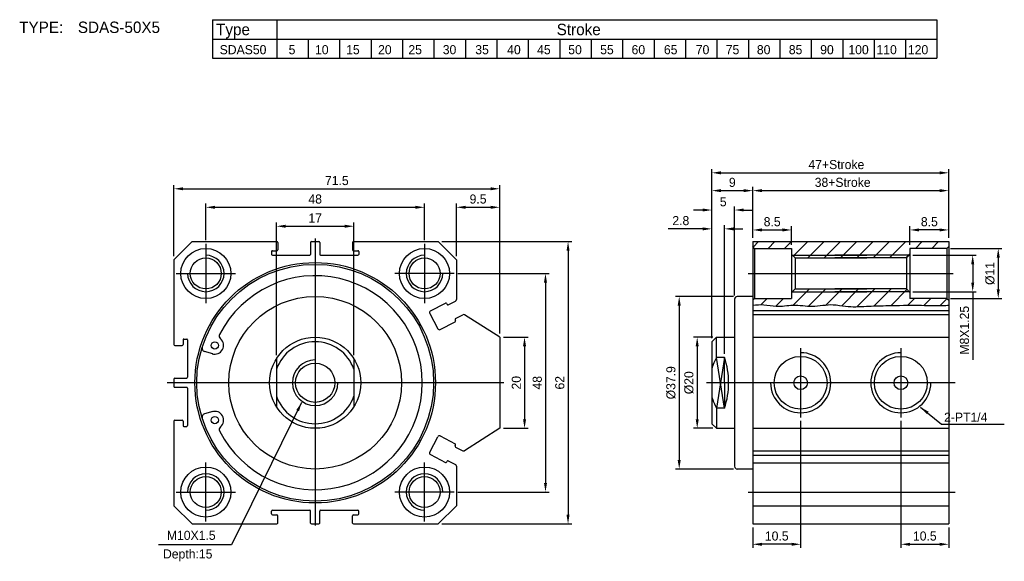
# Model space of a CAD drawing. Header units: millimetres. Extents: x -1657 to 8845, y -11980 to 3013.
# Tile 188 of 256: x -765 to -549, y 2325 to 2444. Entities that reach past the tile are written whole.
import ezdxf

# ---------------------------------------------------------------- set-up
doc = ezdxf.new("R2010")
doc.units = ezdxf.units.MM
doc.layers.add('折弯气缸', color=252, linetype='Continuous')
doc.styles.add('TEXT', font='romantic.ttf')
doc.dimstyles.new('DIM', dxfattribs={"dimtxt": 3, "dimasz": 3, "dimexe": 1.5, "dimexo": 0, "dimgap": 1, "dimtad": 1, "dimdsep": 46, "dimtxsty": 'TEXT', "dimcen": 0, "dimclrd": 256, "dimclre": 256, "dimclrt": 5, "dimadec": 0, "dimazin": 0, "dimtfac": 0.75, "dimtdec": 3, "dimtmove": 0, "dimatfit": 3, "dimfxl": 0, "dimtolj": 1, "dimarcsym": 0})

# ---------------------------------------------------------------- blocks, each defined once
blk = doc.blocks.new('*D417')
at = {"layer": 'Defpoints', "color": 0, "ltscale": 5}
for p in [(-673.35, 2395.61), (-673.35, 2333.61), (-644.85, 2333.61)]:
    blk.add_point(p, dxfattribs=at)
at = {"layer": '折弯气缸', "color": 0, "lineweight": -2, "ltscale": 5}
for p, q in [((-672.55, 2395.61), (-644.05, 2395.61)), ((-644.85, 2393.61), (-644.85, 2335.61)), ((-672.55, 2333.61), (-644.05, 2333.61))]:
    blk.add_line(p, q, dxfattribs=at)
at = {"layer": '折弯气缸', "color": 0, "ltscale": 5}
for points in [[(-645.18, 2393.61), (-644.52, 2393.61), (-644.85, 2395.61)], [(-645.18, 2335.61), (-644.52, 2335.61), (-644.85, 2333.61)]]:
    blk.add_solid(points, dxfattribs=at)
at = {"layer": '折弯气缸', "color": 0, "ltscale": 5, "insert": (-646.65, 2364.61), "char_height": 2, "attachment_point": 5, "rotation": 90}
blk.add_mtext('\\A1;62', dxfattribs=at)
blk = doc.blocks.new('*D418')
at = {"layer": 'Defpoints', "color": 0, "ltscale": 5}
for p in [(-669.85, 2388.61), (-669.85, 2340.61), (-649.8, 2340.61)]:
    blk.add_point(p, dxfattribs=at)
at = {"layer": '折弯气缸', "color": 0, "lineweight": -2, "ltscale": 5}
for p, q in [((-669.05, 2388.61), (-649, 2388.61)), ((-649.8, 2386.61), (-649.8, 2342.61)), ((-669.05, 2340.61), (-649, 2340.61))]:
    blk.add_line(p, q, dxfattribs=at)
at = {"layer": '折弯气缸', "color": 0, "ltscale": 5}
for points in [[(-650.13, 2386.61), (-649.47, 2386.61), (-649.8, 2388.61)], [(-650.13, 2342.61), (-649.47, 2342.61), (-649.8, 2340.61)]]:
    blk.add_solid(points, dxfattribs=at)
at = {"layer": '折弯气缸', "color": 0, "ltscale": 5, "insert": (-651.6, 2364.61), "char_height": 2, "attachment_point": 5, "rotation": 90}
blk.add_mtext('\\A1;48', dxfattribs=at)
blk = doc.blocks.new('*D419')
at = {"layer": 'Defpoints', "color": 0, "ltscale": 5}
for p in [(-659.85, 2374.61), (-659.85, 2354.61), (-654.4, 2354.61)]:
    blk.add_point(p, dxfattribs=at)
at = {"layer": '折弯气缸', "color": 0, "lineweight": -2, "ltscale": 5}
for p, q in [((-659.05, 2374.61), (-653.6, 2374.61)), ((-654.4, 2372.61), (-654.4, 2356.61)), ((-659.05, 2354.61), (-653.6, 2354.61))]:
    blk.add_line(p, q, dxfattribs=at)
at = {"layer": '折弯气缸', "color": 0, "ltscale": 5}
for points in [[(-654.73, 2372.61), (-654.06, 2372.61), (-654.4, 2374.61)], [(-654.73, 2356.61), (-654.06, 2356.61), (-654.4, 2354.61)]]:
    blk.add_solid(points, dxfattribs=at)
at = {"layer": '折弯气缸', "color": 0, "ltscale": 5, "insert": (-656.2, 2364.61), "char_height": 2, "attachment_point": 5, "rotation": 90}
blk.add_mtext('\\A1;20', dxfattribs=at)
blk = doc.blocks.new('*D420')
at = {"layer": 'Defpoints', "color": 0, "ltscale": 5}
for p in [(-659.85, 2407.2), (-731.35, 2391.61), (-659.85, 2374.61)]:
    blk.add_point(p, dxfattribs=at)
at = {"layer": '折弯气缸', "color": 0, "lineweight": -2, "ltscale": 5}
for p, q in [((-731.35, 2392.41), (-731.35, 2408)), ((-659.85, 2375.41), (-659.85, 2408)), ((-729.35, 2407.2), (-661.85, 2407.2))]:
    blk.add_line(p, q, dxfattribs=at)
at = {"layer": '折弯气缸', "color": 0, "ltscale": 5}
for points in [[(-729.35, 2407.53), (-729.35, 2406.87), (-731.35, 2407.2)], [(-661.85, 2407.53), (-661.85, 2406.87), (-659.85, 2407.2)]]:
    blk.add_solid(points, dxfattribs=at)
at = {"layer": '折弯气缸', "color": 0, "ltscale": 5, "insert": (-695.6, 2409), "char_height": 2, "attachment_point": 5}
blk.add_mtext('\\A1;71.5', dxfattribs=at)
blk = doc.blocks.new('*D421')
at = {"layer": 'Defpoints', "color": 0, "ltscale": 5}
for p in [(-676.35, 2403.14), (-724.35, 2395.11), (-676.35, 2395.11)]:
    blk.add_point(p, dxfattribs=at)
at = {"layer": '折弯气缸', "color": 0, "lineweight": -2, "ltscale": 5}
for p, q in [((-724.35, 2395.91), (-724.35, 2403.94)), ((-722.35, 2403.14), (-678.35, 2403.14)), ((-676.35, 2395.91), (-676.35, 2403.94))]:
    blk.add_line(p, q, dxfattribs=at)
at = {"layer": '折弯气缸', "color": 0, "ltscale": 5}
for points in [[(-722.35, 2403.47), (-722.35, 2402.8), (-724.35, 2403.14)], [(-678.35, 2403.47), (-678.35, 2402.8), (-676.35, 2403.14)]]:
    blk.add_solid(points, dxfattribs=at)
at = {"layer": '折弯气缸', "color": 0, "ltscale": 5, "insert": (-700.35, 2404.94), "char_height": 2, "attachment_point": 5}
blk.add_mtext('\\A1;48', dxfattribs=at)
blk = doc.blocks.new('*D422')
at = {"layer": 'Defpoints', "color": 0, "ltscale": 5}
for p in [(-659.85, 2403.14), (-669.35, 2391.61), (-659.85, 2374.61)]:
    blk.add_point(p, dxfattribs=at)
at = {"layer": '折弯气缸', "color": 0, "lineweight": -2, "ltscale": 5}
for p, q in [((-669.35, 2392.41), (-669.35, 2403.94)), ((-667.35, 2403.14), (-661.85, 2403.14)), ((-659.85, 2375.41), (-659.85, 2403.94))]:
    blk.add_line(p, q, dxfattribs=at)
at = {"layer": '折弯气缸', "color": 0, "ltscale": 5}
for points in [[(-667.35, 2403.47), (-667.35, 2402.8), (-669.35, 2403.14)], [(-661.85, 2403.47), (-661.85, 2402.8), (-659.85, 2403.14)]]:
    blk.add_solid(points, dxfattribs=at)
at = {"layer": '折弯气缸', "color": 0, "ltscale": 5, "insert": (-664.6, 2404.94), "char_height": 2, "attachment_point": 5}
blk.add_mtext('\\A1;9.5', dxfattribs=at)
blk = doc.blocks.new('*D423')
at = {"layer": 'Defpoints', "color": 0, "ltscale": 5}
for p in [(-691.85, 2398.98), (-708.85, 2369.88), (-691.85, 2369.88)]:
    blk.add_point(p, dxfattribs=at)
at = {"layer": '折弯气缸', "color": 0, "lineweight": -2, "ltscale": 5}
for p, q in [((-708.85, 2370.68), (-708.85, 2399.78)), ((-706.85, 2398.98), (-693.85, 2398.98)), ((-691.85, 2370.68), (-691.85, 2399.78))]:
    blk.add_line(p, q, dxfattribs=at)
at = {"layer": '折弯气缸', "color": 0, "ltscale": 5}
for points in [[(-706.85, 2399.31), (-706.85, 2398.64), (-708.85, 2398.98)], [(-693.85, 2399.31), (-693.85, 2398.64), (-691.85, 2398.98)]]:
    blk.add_solid(points, dxfattribs=at)
at = {"layer": '折弯气缸', "color": 0, "ltscale": 5, "insert": (-700.35, 2400.78), "char_height": 2, "attachment_point": 5}
blk.add_mtext('\\A1;17', dxfattribs=at)
blk = doc.blocks.new('*D424')
at = {"layer": 'Defpoints', "color": 0, "ltscale": 5}
for p in [(-593.8, 2357.01), (-604.3, 2333.61), (-604.3, 2329.14)]:
    blk.add_point(p, dxfattribs=at)
at = {"layer": '折弯气缸', "color": 0, "lineweight": -2, "ltscale": 5}
for p, q in [((-593.8, 2356.21), (-593.8, 2328.34)), ((-604.3, 2332.81), (-604.3, 2328.34)), ((-595.8, 2329.14), (-602.3, 2329.14))]:
    blk.add_line(p, q, dxfattribs=at)
at = {"layer": '折弯气缸', "color": 0, "ltscale": 5}
for points in [[(-602.3, 2329.47), (-602.3, 2328.8), (-604.3, 2329.14)], [(-595.8, 2329.47), (-595.8, 2328.8), (-593.8, 2329.14)]]:
    blk.add_solid(points, dxfattribs=at)
at = {"layer": '折弯气缸', "color": 0, "ltscale": 5, "insert": (-599.05, 2330.94), "char_height": 2, "attachment_point": 5}
blk.add_mtext('\\A1;10.5', dxfattribs=at)
blk = doc.blocks.new('*D425')
at = {"layer": 'Defpoints', "color": 0, "ltscale": 5}
for p in [(-571.8, 2357.01), (-561.3, 2333.61), (-561.3, 2329.14)]:
    blk.add_point(p, dxfattribs=at)
at = {"layer": '折弯气缸', "color": 0, "lineweight": -2, "ltscale": 5}
for p, q in [((-571.8, 2356.21), (-571.8, 2328.34)), ((-561.3, 2332.81), (-561.3, 2328.34)), ((-569.8, 2329.14), (-563.3, 2329.14))]:
    blk.add_line(p, q, dxfattribs=at)
at = {"layer": '折弯气缸', "color": 0, "ltscale": 5}
for points in [[(-569.8, 2329.47), (-569.8, 2328.8), (-571.8, 2329.14)], [(-563.3, 2329.47), (-563.3, 2328.8), (-561.3, 2329.14)]]:
    blk.add_solid(points, dxfattribs=at)
at = {"layer": '折弯气缸', "color": 0, "ltscale": 5, "insert": (-566.55, 2330.94), "char_height": 2, "attachment_point": 5}
blk.add_mtext('\\A1;10.5', dxfattribs=at)
blk = doc.blocks.new('*D426')
at = {"layer": 'Defpoints', "color": 0, "ltscale": 5}
for p in [(-561.3, 2410.71), (-561.3, 2395.61), (-613.3, 2373.61)]:
    blk.add_point(p, dxfattribs=at)
at = {"layer": '折弯气缸', "color": 0, "lineweight": -2, "ltscale": 5}
for p, q in [((-613.3, 2374.41), (-613.3, 2411.51)), ((-611.3, 2410.71), (-563.3, 2410.71)), ((-561.3, 2396.41), (-561.3, 2411.51))]:
    blk.add_line(p, q, dxfattribs=at)
at = {"layer": '折弯气缸', "color": 0, "ltscale": 5}
for points in [[(-611.3, 2411.04), (-611.3, 2410.37), (-613.3, 2410.71)], [(-563.3, 2411.04), (-563.3, 2410.37), (-561.3, 2410.71)]]:
    blk.add_solid(points, dxfattribs=at)
at = {"layer": '折弯气缸', "color": 0, "ltscale": 5, "insert": (-585.96, 2412.51), "char_height": 2, "attachment_point": 5}
blk.add_mtext('\\A1;47+Stroke', dxfattribs=at)
blk = doc.blocks.new('*D427')
at = {"layer": 'Defpoints', "color": 0, "ltscale": 5}
for p in [(-561.3, 2406.8), (-604.3, 2395.61), (-561.3, 2395.61)]:
    blk.add_point(p, dxfattribs=at)
at = {"layer": '折弯气缸', "color": 0, "lineweight": -2, "ltscale": 5}
for p, q in [((-604.3, 2396.41), (-604.3, 2407.6)), ((-561.3, 2396.41), (-561.3, 2407.6)), ((-602.3, 2406.8), (-563.3, 2406.8))]:
    blk.add_line(p, q, dxfattribs=at)
at = {"layer": '折弯气缸', "color": 0, "ltscale": 5}
for points in [[(-602.3, 2407.13), (-602.3, 2406.46), (-604.3, 2406.8)], [(-563.3, 2407.13), (-563.3, 2406.46), (-561.3, 2406.8)]]:
    blk.add_solid(points, dxfattribs=at)
at = {"layer": '折弯气缸', "color": 0, "ltscale": 5, "insert": (-584.58, 2408.6), "char_height": 2, "attachment_point": 5}
blk.add_mtext('\\A1;38+Stroke', dxfattribs=at)
blk = doc.blocks.new('*D428')
at = {"layer": 'Defpoints', "color": 0, "ltscale": 5}
for p in [(-607.7, 2383.56), (-620.45, 2345.66), (-607.7, 2345.66)]:
    blk.add_point(p, dxfattribs=at)
at = {"layer": '折弯气缸', "color": 0, "lineweight": -2, "ltscale": 5}
for p, q in [((-608.5, 2383.56), (-621.25, 2383.56)), ((-620.45, 2381.56), (-620.45, 2347.66)), ((-608.5, 2345.66), (-621.25, 2345.66))]:
    blk.add_line(p, q, dxfattribs=at)
at = {"layer": '折弯气缸', "color": 0, "ltscale": 5}
for points in [[(-620.79, 2381.56), (-620.12, 2381.56), (-620.45, 2383.56)], [(-620.79, 2347.66), (-620.12, 2347.66), (-620.45, 2345.66)]]:
    blk.add_solid(points, dxfattribs=at)
at = {"layer": '折弯气缸', "color": 0, "ltscale": 5, "insert": (-622.25, 2364.61), "char_height": 2, "attachment_point": 5, "rotation": 90}
blk.add_mtext('\\A1;%%c37.9', dxfattribs=at)
blk = doc.blocks.new('*D429')
at = {"layer": 'Defpoints', "color": 0, "ltscale": 5}
for p in [(-604.3, 2406.8), (-604.3, 2395.61), (-613.3, 2373.61)]:
    blk.add_point(p, dxfattribs=at)
at = {"layer": '折弯气缸', "color": 0, "lineweight": -2, "ltscale": 5}
for p, q in [((-613.3, 2374.41), (-613.3, 2407.6)), ((-604.3, 2396.41), (-604.3, 2407.6)), ((-611.3, 2406.8), (-606.3, 2406.8))]:
    blk.add_line(p, q, dxfattribs=at)
at = {"layer": '折弯气缸', "color": 0, "ltscale": 5}
for points in [[(-611.3, 2407.13), (-611.3, 2406.46), (-613.3, 2406.8)], [(-606.3, 2407.13), (-606.3, 2406.46), (-604.3, 2406.8)]]:
    blk.add_solid(points, dxfattribs=at)
at = {"layer": '折弯气缸', "color": 0, "ltscale": 5, "insert": (-608.8, 2408.6), "char_height": 2, "attachment_point": 5}
blk.add_mtext('\\A1;9', dxfattribs=at)
blk = doc.blocks.new('*D430')
at = {"layer": 'Defpoints', "color": 0, "ltscale": 5}
for p in [(-608.3, 2402.54), (-608.3, 2382.96), (-613.3, 2373.61)]:
    blk.add_point(p, dxfattribs=at)
at = {"layer": '折弯气缸', "color": 0, "lineweight": -2, "ltscale": 5}
for p, q in [((-613.3, 2374.41), (-613.3, 2403.34)), ((-608.3, 2383.76), (-608.3, 2403.34)), ((-615.3, 2402.54), (-617.3, 2402.54)), ((-606.3, 2402.54), (-604.3, 2402.54))]:
    blk.add_line(p, q, dxfattribs=at)
at = {"layer": '折弯气缸', "color": 0, "ltscale": 5}
for points in [[(-615.3, 2402.87), (-615.3, 2402.21), (-613.3, 2402.54)], [(-606.3, 2402.87), (-606.3, 2402.21), (-608.3, 2402.54)]]:
    blk.add_solid(points, dxfattribs=at)
at = {"layer": '折弯气缸', "color": 0, "ltscale": 5, "insert": (-610.8, 2404.34), "char_height": 2, "attachment_point": 5}
blk.add_mtext('\\A1;5', dxfattribs=at)
blk = doc.blocks.new('*D431')
at = {"layer": 'Defpoints', "color": 0, "ltscale": 5}
for p in [(-613.3, 2398.4), (-613.3, 2373.61), (-610.5, 2370.19)]:
    blk.add_point(p, dxfattribs=at)
at = {"layer": '折弯气缸', "color": 0, "lineweight": -2, "ltscale": 5}
for p, q in [((-613.3, 2374.41), (-613.3, 2399.2)), ((-610.5, 2370.99), (-610.5, 2399.2)), ((-615.3, 2398.4), (-622.9, 2398.4)), ((-608.5, 2398.4), (-606.5, 2398.4))]:
    blk.add_line(p, q, dxfattribs=at)
at = {"layer": '折弯气缸', "color": 0, "ltscale": 5}
for points in [[(-615.3, 2398.73), (-615.3, 2398.06), (-613.3, 2398.4)], [(-608.5, 2398.73), (-608.5, 2398.06), (-610.5, 2398.4)]]:
    blk.add_solid(points, dxfattribs=at)
at = {"layer": '折弯气缸', "color": 0, "ltscale": 5, "insert": (-620.1, 2400.2), "char_height": 2, "attachment_point": 5}
blk.add_mtext('\\A1;2.8', dxfattribs=at)
blk = doc.blocks.new('*D432')
at = {"layer": 'Defpoints', "color": 0, "ltscale": 5}
for p in [(-612.3, 2374.61), (-616.5, 2354.61), (-612.3, 2354.61)]:
    blk.add_point(p, dxfattribs=at)
at = {"layer": '折弯气缸', "color": 0, "lineweight": -2, "ltscale": 5}
for p, q in [((-613.1, 2374.61), (-617.3, 2374.61)), ((-616.5, 2372.61), (-616.5, 2356.61)), ((-613.1, 2354.61), (-617.3, 2354.61))]:
    blk.add_line(p, q, dxfattribs=at)
at = {"layer": '折弯气缸', "color": 0, "ltscale": 5}
for points in [[(-616.84, 2372.61), (-616.17, 2372.61), (-616.5, 2374.61)], [(-616.84, 2356.61), (-616.17, 2356.61), (-616.5, 2354.61)]]:
    blk.add_solid(points, dxfattribs=at)
at = {"layer": '折弯气缸', "color": 0, "ltscale": 5, "insert": (-618.3, 2364.61), "char_height": 2, "attachment_point": 5, "rotation": 90}
blk.add_mtext('\\A1;%%c20', dxfattribs=at)
blk = doc.blocks.new('*D433')
at = {"layer": 'Defpoints', "color": 0, "ltscale": 5}
for p in [(-595.8, 2398.16), (-604.3, 2395.61), (-595.8, 2394.11)]:
    blk.add_point(p, dxfattribs=at)
at = {"layer": '折弯气缸', "color": 0, "lineweight": -2, "ltscale": 5}
for p, q in [((-604.3, 2396.41), (-604.3, 2398.96)), ((-595.8, 2394.91), (-595.8, 2398.96)), ((-602.3, 2398.16), (-597.8, 2398.16))]:
    blk.add_line(p, q, dxfattribs=at)
at = {"layer": '折弯气缸', "color": 0, "ltscale": 5}
for points in [[(-602.3, 2398.5), (-602.3, 2397.83), (-604.3, 2398.16)], [(-597.8, 2398.5), (-597.8, 2397.83), (-595.8, 2398.16)]]:
    blk.add_solid(points, dxfattribs=at)
at = {"layer": '折弯气缸', "color": 0, "ltscale": 5, "insert": (-600.05, 2399.96), "char_height": 2, "attachment_point": 5}
blk.add_mtext('\\A1;8.5', dxfattribs=at)
blk = doc.blocks.new('*D434')
at = {"layer": 'Defpoints', "color": 0, "ltscale": 5}
for p in [(-570, 2392.61), (-570, 2384.61), (-556.04, 2384.61)]:
    blk.add_point(p, dxfattribs=at)
at = {"layer": '折弯气缸', "color": 0, "lineweight": -2, "ltscale": 5}
for p, q in [((-569.2, 2392.61), (-555.24, 2392.61)), ((-556.04, 2390.61), (-556.04, 2386.61)), ((-569.2, 2384.61), (-555.24, 2384.61)), ((-556.04, 2384.61), (-556.04, 2369.67))]:
    blk.add_line(p, q, dxfattribs=at)
at = {"layer": '折弯气缸', "color": 0, "ltscale": 5}
for points in [[(-556.37, 2390.61), (-555.7, 2390.61), (-556.04, 2392.61)], [(-556.37, 2386.61), (-555.7, 2386.61), (-556.04, 2384.61)]]:
    blk.add_solid(points, dxfattribs=at)
at = {"layer": '折弯气缸', "color": 0, "ltscale": 5, "insert": (-557.84, 2376.14), "char_height": 2, "attachment_point": 5, "rotation": 90}
blk.add_mtext('\\A1;M8X1.25', dxfattribs=at)
blk = doc.blocks.new('*D435')
at = {"layer": 'Defpoints', "color": 0, "ltscale": 5}
for p in [(-561.7, 2394.11), (-561.7, 2383.11), (-550.43, 2383.11)]:
    blk.add_point(p, dxfattribs=at)
at = {"layer": '折弯气缸', "color": 0, "lineweight": -2, "ltscale": 5}
for p, q in [((-560.9, 2394.11), (-549.63, 2394.11)), ((-550.43, 2392.11), (-550.43, 2385.11)), ((-560.9, 2383.11), (-549.63, 2383.11))]:
    blk.add_line(p, q, dxfattribs=at)
at = {"layer": '折弯气缸', "color": 0, "ltscale": 5}
for points in [[(-550.76, 2392.11), (-550.1, 2392.11), (-550.43, 2394.11)], [(-550.76, 2385.11), (-550.1, 2385.11), (-550.43, 2383.11)]]:
    blk.add_solid(points, dxfattribs=at)
at = {"layer": '折弯气缸', "color": 0, "ltscale": 5, "insert": (-552.23, 2388.61), "char_height": 2, "attachment_point": 5, "rotation": 90}
blk.add_mtext('\\A1;%%c11', dxfattribs=at)
blk = doc.blocks.new('*D436')
at = {"layer": 'Defpoints', "color": 0, "ltscale": 5}
for p in [(-569.8, 2398.16), (-561.3, 2395.61), (-569.8, 2394.11)]:
    blk.add_point(p, dxfattribs=at)
at = {"layer": '折弯气缸', "color": 0, "lineweight": -2, "ltscale": 5}
for p, q in [((-569.8, 2394.91), (-569.8, 2398.96)), ((-561.3, 2396.41), (-561.3, 2398.96)), ((-563.3, 2398.16), (-567.8, 2398.16))]:
    blk.add_line(p, q, dxfattribs=at)
at = {"layer": '折弯气缸', "color": 0, "ltscale": 5}
for points in [[(-567.8, 2398.5), (-567.8, 2397.83), (-569.8, 2398.16)], [(-563.3, 2398.5), (-563.3, 2397.83), (-561.3, 2398.16)]]:
    blk.add_solid(points, dxfattribs=at)
at = {"layer": '折弯气缸', "color": 0, "ltscale": 5, "insert": (-565.55, 2399.96), "char_height": 2, "attachment_point": 5}
blk.add_mtext('\\A1;8.5', dxfattribs=at)

msp = doc.modelspace()

# ---------------------------------------------------------------- hatches: boundary and pattern name
at = {"layer": '折弯气缸'}
h = msp.add_hatch(dxfattribs=at)
h.set_pattern_fill('ANSI31', color=256, scale=0.8, style=0)
h.set_pattern_definition([(45, (-736.2663, 2183.3359), (-1.796051, 1.796051), [])])
h.paths.add_polyline_path([(-579.3024, 2392.6076), (-570.0024, 2392.6076), (-569.8024, 2392.8076), (-569.8024, 2394.1076), (-561.7024, 2394.1076), (-561.3024, 2394.5076), (-561.3024, 2395.6076), (-604.3024, 2395.6076), (-604.3024, 2394.5076), (-603.9024, 2394.1076), (-595.8024, 2394.1076), (-595.8024, 2392.8076), (-595.6024, 2392.6076)])
h.paths.add_polyline_path([(-586.3024, 2392.6076), (-595.6024, 2392.6076), (-595.0024, 2392.0076), (-579.3024, 2392.0076), (-570.6024, 2392.0076), (-570.0024, 2392.6076)])
edge = h.paths.add_edge_path()
edge.add_spline(control_points=[(-604.3024, 2381.6306), (-603.4884, 2381.7303), (-601.7743, 2381.8977), (-598.8514, 2381.1284), (-595.2895, 2381.9694), (-591.1109, 2381.0552), (-587.2602, 2382.0536), (-583.3443, 2381.1667), (-579.5412, 2381.4312), (-575.0823, 2381.5337), (-570.2202, 2381.6748), (-563.2474, 2381.554), (-561.6899, 2381.6074), (-561.3024, 2381.6261)], knot_values=[0.8369177, 0.8369177, 0.8369177, 0.8369177, 5.72014729, 11.12818458, 18.58613496, 27.08000592, 36.27614598, 41.68418327, 50.85428916, 58.98627051, 68.50869738, 73.60020744, 75.44656214, 75.44656214, 75.44656214, 75.44656214], degree=3, periodic=0)
edge.add_line((-561.3024, 2381.6261), (-561.3024, 2382.7076))
edge.add_line((-561.3024, 2382.7076), (-561.7024, 2383.1076))
edge.add_line((-561.7024, 2383.1076), (-569.8024, 2383.1076))
edge.add_line((-569.8024, 2383.1076), (-569.8024, 2384.4076))
edge.add_line((-569.8024, 2384.4076), (-570.0024, 2384.6076))
edge.add_line((-570.0024, 2384.6076), (-586.3024, 2384.6076))
edge.add_line((-586.3024, 2384.6076), (-595.6024, 2384.6076))
edge.add_line((-595.6024, 2384.6076), (-595.8024, 2384.4076))
edge.add_line((-595.8024, 2384.4076), (-595.8024, 2383.1076))
edge.add_line((-595.8024, 2383.1076), (-603.9024, 2383.1076))
edge.add_line((-603.9024, 2383.1076), (-604.3024, 2382.7076))
edge.add_line((-604.3024, 2382.7076), (-604.3024, 2381.6306))
h.paths.add_polyline_path([(-586.3024, 2385.2076), (-595.0024, 2385.2076), (-595.6024, 2384.6076), (-579.3024, 2384.6076), (-570.0024, 2384.6076), (-570.6024, 2385.2076)])

# ---------------------------------------------------------------- linework, layer by layer
for p, q in [((-722.8487, 2444.3356), (-563.8754, 2444.3356)), ((-722.8487, 2444.3356), (-722.8487, 2435.8508)), ((-708.7776, 2444.3356), (-708.7776, 2435.8508)), ((-563.8754, 2444.3356), (-563.8754, 2435.8508)), ((-722.8487, 2440.0932), (-563.8754, 2440.0932)), ((-701.8754, 2440.0932), (-701.8754, 2435.8508)), ((-694.9754, 2440.0932), (-694.9754, 2435.8508)), ((-688.0754, 2440.0932), (-688.0754, 2435.8508)), ((-681.1754, 2440.0932), (-681.1754, 2435.8508)), ((-674.2754, 2440.0932), (-674.2754, 2435.8508)), ((-667.3754, 2440.0932), (-667.3754, 2435.8508)), ((-660.4754, 2440.0932), (-660.4754, 2435.8508)), ((-653.5754, 2440.0932), (-653.5754, 2435.8508)), ((-646.6754, 2440.0932), (-646.6754, 2435.8508)), ((-639.7754, 2440.0932), (-639.7754, 2435.8508)), ((-632.8754, 2440.0932), (-632.8754, 2435.8508)), ((-625.9754, 2440.0932), (-625.9754, 2435.8508)), ((-619.0754, 2440.0932), (-619.0754, 2435.8508)), ((-612.1754, 2440.0932), (-612.1754, 2435.8508)), ((-605.2754, 2440.0932), (-605.2754, 2435.8508)), ((-598.3754, 2440.0932), (-598.3754, 2435.8508)), ((-591.4754, 2440.0932), (-591.4754, 2435.8508)), ((-584.5754, 2440.0932), (-584.5754, 2435.8508)), ((-577.6754, 2440.0932), (-577.6754, 2435.8508)), ((-570.7754, 2440.0932), (-570.7754, 2435.8508)), ((-722.8487, 2435.8508), (-563.8754, 2435.8508)), ((-731.351, 2391.6076), (-727.351, 2395.6076)), ((-727.351, 2395.6076), (-708.751, 2395.6076)), ((-708.551, 2395.4076), (-708.551, 2393.8076)), ((-701.351, 2395.4076), (-701.351, 2392.8076)), ((-701.151, 2395.6076), (-699.551, 2395.6076)), ((-699.351, 2395.4076), (-699.351, 2392.8076)), ((-692.151, 2395.4076), (-692.151, 2393.8076)), ((-691.951, 2395.6076), (-673.351, 2395.6076)), ((-669.351, 2391.6076), (-673.351, 2395.6076)), ((-604.3024, 2395.6076), (-561.3024, 2395.6076)), ((-604.3024, 2395.6076), (-604.3024, 2333.6076)), ((-603.9024, 2394.1076), (-604.3024, 2394.5076)), ((-561.7024, 2394.1076), (-561.3024, 2394.5076)), ((-561.3024, 2395.6076), (-561.3024, 2333.6076)), ((-709.951, 2393.4076), (-709.951, 2392.8076)), ((-709.751, 2393.6076), (-708.751, 2393.6076)), ((-709.751, 2392.6076), (-701.551, 2392.6076)), ((-699.151, 2392.6076), (-690.951, 2392.6076)), ((-691.951, 2393.6076), (-690.951, 2393.6076)), ((-690.751, 2393.4076), (-690.751, 2392.8076)), ((-603.9024, 2394.1076), (-603.9024, 2383.1076)), ((-603.9024, 2394.1076), (-595.8024, 2394.1076)), ((-595.8024, 2394.1076), (-595.8024, 2383.1076)), ((-595.8024, 2392.8076), (-595.0024, 2392.0076)), ((-595.6024, 2392.6076), (-579.3024, 2392.6076)), ((-570.0024, 2392.6076), (-586.3024, 2392.6076)), ((-569.8024, 2392.8076), (-570.6024, 2392.0076)), ((-569.8024, 2394.1076), (-569.8024, 2383.1076)), ((-561.7024, 2394.1076), (-569.8024, 2394.1076)), ((-561.7024, 2394.1076), (-561.7024, 2383.1076)), ((-731.351, 2391.6076), (-731.351, 2373.0076)), ((-669.351, 2391.6076), (-669.351, 2382.9044)), ((-595.0024, 2392.0076), (-579.3024, 2392.0076)), ((-595.0024, 2392.0076), (-595.0024, 2385.2076)), ((-570.6024, 2392.0076), (-586.3024, 2392.0076)), ((-570.6024, 2392.0076), (-570.6024, 2385.2076)), ((-605.3024, 2388.6076), (-576.6641, 2388.6076)), ((-590.8361, 2388.6076), (-560.3024, 2388.6076)), ((-595.8024, 2384.4076), (-595.0024, 2385.2076)), ((-595.6024, 2384.6076), (-579.3024, 2384.6076)), ((-595.0024, 2385.2076), (-579.3024, 2385.2076)), ((-570.6024, 2385.2076), (-586.3024, 2385.2076)), ((-570.0024, 2384.6076), (-586.3024, 2384.6076)), ((-569.8024, 2384.4076), (-570.6024, 2385.2076)), ((-675.0388, 2380.3773), (-671.7568, 2382.0857)), ((-671.4871, 2382.0007), (-671.3947, 2381.8233)), ((-671.125, 2381.7382), (-669.5663, 2382.5496)), ((-608.3024, 2382.9576), (-608.3024, 2354.6076)), ((-604.3024, 2383.5576), (-607.7024, 2383.5576)), ((-603.9024, 2383.1076), (-604.3024, 2382.7076)), ((-603.9024, 2383.1076), (-595.8024, 2383.1076)), ((-561.7024, 2383.1076), (-569.8024, 2383.1076)), ((-561.7024, 2383.1076), (-561.3024, 2382.7076)), ((-675.2089, 2379.8378), (-673.4542, 2376.4671)), ((-669.555, 2378.7224), (-667.974, 2379.5454)), ((-659.851, 2374.6076), (-667.5744, 2379.528)), ((-604.3024, 2380.4842), (-561.3024, 2380.4842)), ((-604.3024, 2379.5906), (-561.3024, 2379.5906)), ((-672.9147, 2376.297), (-669.6328, 2378.0055)), ((-669.6401, 2378.4526), (-669.5477, 2378.2752)), ((-731.151, 2372.8076), (-729.551, 2372.8076)), ((-729.351, 2374.0076), (-729.351, 2373.0076)), ((-729.151, 2374.2076), (-728.551, 2374.2076)), ((-728.351, 2374.0076), (-728.351, 2365.8076)), ((-659.851, 2374.6076), (-659.851, 2354.6076)), ((-613.3024, 2373.6076), (-612.3024, 2374.6076)), ((-613.3024, 2373.6076), (-613.3024, 2355.6076)), ((-612.3024, 2370.1894), (-612.3024, 2374.6076)), ((-612.3024, 2374.6076), (-608.3024, 2374.6076)), ((-604.3024, 2374.6076), (-561.3024, 2374.6076)), ((-722.8189, 2370.9402), (-724.6434, 2371.4544)), ((-593.8024, 2372.2076), (-593.8024, 2357.0076)), ((-571.8024, 2372.2076), (-571.8024, 2357.0076)), ((-708.8481, 2369.88), (-708.8481, 2359.3352)), ((-691.8538, 2369.88), (-691.8538, 2359.3352)), ((-611.4024, 2364.6076), (-612.3024, 2370.1894)), ((-610.5024, 2370.1894), (-612.3024, 2370.1894)), ((-610.5024, 2370.1894), (-611.4024, 2364.6076)), ((-610.5024, 2364.6076), (-610.5024, 2370.1894)), ((-731.351, 2365.4076), (-731.351, 2363.8076)), ((-731.151, 2365.6076), (-728.551, 2365.6076)), ((-611.4024, 2364.6076), (-612.3024, 2359.0258)), ((-610.5024, 2359.0258), (-611.4024, 2364.6076)), ((-610.5024, 2364.6076), (-610.5024, 2359.0258)), ((-731.151, 2363.6076), (-728.551, 2363.6076)), ((-728.351, 2363.4076), (-728.351, 2355.2076)), ((-722.8189, 2358.275), (-724.6434, 2357.7608)), ((-612.3024, 2359.0258), (-612.3024, 2354.6076)), ((-610.5024, 2359.0258), (-612.3024, 2359.0258)), ((-731.351, 2356.2076), (-731.351, 2337.6076)), ((-731.151, 2356.4076), (-729.551, 2356.4076)), ((-729.351, 2356.2076), (-729.351, 2355.2076)), ((-613.3024, 2355.6076), (-612.3024, 2354.6076)), ((-729.151, 2355.0076), (-728.551, 2355.0076)), ((-659.851, 2354.6076), (-667.5744, 2349.6872)), ((-612.3024, 2354.6076), (-608.3024, 2354.6076)), ((-608.3024, 2354.6076), (-608.3024, 2346.2576)), ((-604.3024, 2354.6076), (-561.3024, 2354.6076)), ((-675.2089, 2349.3774), (-673.4542, 2352.7481)), ((-672.9147, 2352.9182), (-669.6328, 2351.2097)), ((-669.6401, 2350.7626), (-669.5477, 2350.94)), ((-669.555, 2350.4928), (-667.974, 2349.6698)), ((-604.3024, 2349.6246), (-561.3024, 2349.6246)), ((-675.0388, 2348.8379), (-671.7568, 2347.1295)), ((-671.4871, 2347.2145), (-671.3947, 2347.3919)), ((-671.125, 2347.477), (-669.5663, 2346.6655)), ((-604.3024, 2348.731), (-561.3024, 2348.731)), ((-604.3024, 2347.0378), (-561.3024, 2347.0378)), ((-669.351, 2346.3107), (-669.351, 2337.6076)), ((-604.3024, 2345.6576), (-607.7024, 2345.6576)), ((-605.3024, 2340.6076), (-559.8891, 2340.6076)), ((-731.351, 2337.6076), (-727.351, 2333.6076)), ((-709.951, 2335.8076), (-709.951, 2336.4076)), ((-709.751, 2336.6076), (-701.551, 2336.6076)), ((-701.351, 2333.8076), (-701.351, 2336.4076)), ((-699.351, 2333.8076), (-699.351, 2336.4076)), ((-699.151, 2336.6076), (-690.951, 2336.6076)), ((-690.751, 2335.8076), (-690.751, 2336.4076)), ((-673.351, 2333.6076), (-669.351, 2337.6076)), ((-604.3024, 2337.6076), (-561.3024, 2337.6076)), ((-709.751, 2335.6076), (-708.751, 2335.6076)), ((-708.551, 2333.8076), (-708.551, 2335.4076)), ((-692.151, 2333.8076), (-692.151, 2335.4076)), ((-691.951, 2335.6076), (-690.951, 2335.6076)), ((-727.351, 2333.6076), (-708.751, 2333.6076)), ((-701.151, 2333.6076), (-699.551, 2333.6076)), ((-691.951, 2333.6076), (-673.351, 2333.6076)), ((-604.3024, 2333.6076), (-561.3024, 2333.6076))]:
    msp.add_line(p, q, dxfattribs=at)
at = {"layer": '折弯气缸', "ltscale": 0.5}
for p, q in [((-724.351, 2395.1076), (-724.351, 2382.1076)), ((-700.351, 2396.2622), (-700.351, 2333.2732)), ((-676.351, 2395.1076), (-676.351, 2382.1076)), ((-730.851, 2388.6076), (-717.851, 2388.6076)), ((-669.851, 2388.6076), (-682.851, 2388.6076)), ((-658.966, 2364.6076), (-732.8478, 2364.6076)), ((-559.8891, 2364.6076), (-614.4742, 2364.6076)), ((-724.351, 2334.1076), (-724.351, 2347.1076)), ((-676.351, 2334.1076), (-676.351, 2347.1076)), ((-730.851, 2340.6076), (-717.851, 2340.6076)), ((-669.851, 2340.6076), (-682.851, 2340.6076))]:
    msp.add_line(p, q, dxfattribs=at)
at = {"layer": '折弯气缸'}
for centre, radius in [((-724.351, 2388.6076), 5.5), ((-676.351, 2388.6076), 5.5), ((-724.351, 2388.6076), 3.4), ((-700.351, 2364.6076), 26.4), ((-700.351, 2364.6076), 26), ((-676.351, 2388.6076), 3.4), ((-700.351, 2364.6076), 18.95), ((-722.3742, 2372.8068), 0.7891), ((-700.351, 2364.6076), 10), ((-700.351, 2364.6076), 4.3), ((-593.8024, 2364.6076), 5.8), ((-571.8024, 2364.6076), 5.8), ((-593.8024, 2364.6076), 1.5), ((-571.8024, 2364.6076), 1.5), ((-722.3742, 2356.4084), 0.7891), ((-724.351, 2340.6076), 5.5), ((-676.351, 2340.6076), 5.5), ((-724.351, 2340.6076), 3.4), ((-676.351, 2340.6076), 3.4)]:
    msp.add_circle(centre, radius, dxfattribs=at)
for centre, radius, start, end in [((-708.751, 2395.4076), 0.2, 0, 90), ((-701.151, 2395.4076), 0.2, 90, 180), ((-699.551, 2395.4076), 0.2, 0, 90), ((-691.951, 2395.4076), 0.2, 90, 180), ((-724.351, 2388.6076), 4, 180, 90), ((-709.751, 2393.4076), 0.2, 90, 180), ((-709.751, 2392.8076), 0.2, 180, 270), ((-708.751, 2393.8076), 0.2, 270, 0), ((-701.551, 2392.8076), 0.2, 270, 0), ((-699.151, 2392.8076), 0.2, 180, 270), ((-691.951, 2393.8076), 0.2, 180, 270), ((-690.951, 2393.4076), 0.2, 0, 90), ((-690.951, 2392.8076), 0.2, 270, 0), ((-676.351, 2388.6076), 4, 90, 0), ((-700.351, 2364.6076), 23.5, 206.770411, 153.229589), ((-671.6645, 2381.9083), 0.2, 27.5, 117.5), ((-671.2173, 2381.9156), 0.2, 207.5, 297.5), ((-669.751, 2382.9044), 0.4, 297.5, 0), ((-607.7024, 2382.9576), 0.6, 90, 180), ((-674.8541, 2380.0225), 0.4, 117.5, 207.5), ((-667.7893, 2379.1906), 0.4, 57.5, 117.5), ((-669.4627, 2378.545), 0.2, 117.5, 207.5), ((-669.7251, 2378.1829), 0.2, 297.5, 27.5), ((-720.6626, 2374.8546), 0.75, 153.229589, 230.109521), ((-673.0994, 2376.6518), 0.4, 207.5, 297.5), ((-731.151, 2373.0076), 0.2, 180, 270), ((-729.551, 2373.0076), 0.2, 270, 0), ((-729.151, 2374.0076), 0.2, 90, 180), ((-728.551, 2374.0076), 0.2, 0, 90), ((-722.3742, 2372.8068), 1.9189, 251.919642, 50.109521), ((-700.351, 2364.6076), 9, 19.242696, 160.757304), ((-724.4399, 2372.1763), 0.75, 162.557413, 254.259519), ((-593.8024, 2364.6076), 6.6, 180, 90), ((-571.8024, 2364.6076), 6.6, 90, 0), ((-700.351, 2364.6076), 5, 90, 0), ((-595.5753, 2362.0738), 18.5919, 154.118494, 162.455955), ((-627.5686, 2364.6093), 17.9553, 359.994689, 18.106325), ((-731.151, 2365.4076), 0.2, 90, 180), ((-728.551, 2365.8076), 0.2, 270, 0), ((-627.5686, 2364.6059), 17.9553, 341.893675, 0.005311), ((-731.151, 2363.8076), 0.2, 180, 270), ((-728.551, 2363.4076), 0.2, 0, 90), ((-700.351, 2364.6076), 9, 199.242696, 340.757304), ((-595.5753, 2367.1414), 18.5919, 197.544045, 205.881506), ((-724.4399, 2357.0389), 0.75, 105.740481, 197.442587), ((-722.3742, 2356.4084), 1.9189, 309.890479, 108.080358), ((-731.151, 2356.2076), 0.2, 90, 180), ((-729.551, 2356.2076), 0.2, 0, 90), ((-729.151, 2355.2076), 0.2, 180, 270), ((-728.551, 2355.2076), 0.2, 270, 0), ((-720.6626, 2354.3606), 0.75, 129.890479, 206.770411), ((-673.0994, 2352.5634), 0.4, 62.5, 152.5), ((-669.7251, 2351.0323), 0.2, 332.5, 62.5), ((-674.8541, 2349.1927), 0.4, 152.5, 242.5), ((-669.4627, 2350.6702), 0.2, 152.5, 242.5), ((-667.7893, 2350.0246), 0.4, 242.5, 302.5), ((-671.6645, 2347.3069), 0.2, 242.5, 332.5), ((-671.2173, 2347.2996), 0.2, 62.5, 152.5), ((-669.751, 2346.3107), 0.4, 0, 62.5), ((-607.7024, 2346.2576), 0.6, 180, 270), ((-724.351, 2340.6076), 4, 270, 180), ((-676.351, 2340.6076), 4, 0, 270), ((-709.751, 2336.4076), 0.2, 90, 180), ((-701.551, 2336.4076), 0.2, 0, 90), ((-699.151, 2336.4076), 0.2, 90, 180), ((-690.951, 2336.4076), 0.2, 0, 90), ((-709.751, 2335.8076), 0.2, 180, 270), ((-708.751, 2335.4076), 0.2, 0, 90), ((-691.951, 2335.4076), 0.2, 90, 180), ((-690.951, 2335.8076), 0.2, 270, 0), ((-708.751, 2333.8076), 0.2, 270, 0), ((-701.151, 2333.8076), 0.2, 180, 270), ((-699.551, 2333.8076), 0.2, 270, 0), ((-691.951, 2333.8076), 0.2, 180, 270)]:
    msp.add_arc(centre, radius, start, end, dxfattribs=at)
msp.add_open_spline([(-604.3024, 2381.6306), (-603.4884, 2381.7303), (-601.7743, 2381.8977), (-598.8514, 2381.1284), (-595.2895, 2381.9694), (-591.1109, 2381.0552), (-587.2602, 2382.0536), (-583.3443, 2381.1667), (-579.5412, 2381.4312), (-575.0823, 2381.5337), (-570.2202, 2381.6748), (-563.2474, 2381.554), (-561.6899, 2381.6074), (-561.3024, 2381.6261)], degree=3, knots=[0.8369177, 0.8369177, 0.8369177, 0.8369177, 5.72014729, 11.12818458, 18.58613496, 27.08000592, 36.27614598, 41.68418327, 50.85428916, 58.98627051, 68.50869738, 73.60020744, 75.44656214, 75.44656214, 75.44656214, 75.44656214], dxfattribs=at)

# ---------------------------------------------------------------- texts
at = {"layer": '折弯气缸', "attachment_point": 1}
for s, insert, char_height, width in [('TYPE:', (-765.3076, 2443.9153), 2.5, 19.8923), ('SDAS-50X5', (-752.4278, 2443.9153), 2.5, 19.8923), ('Type', (-722.0953, 2443.4341), 2.5, 14.915369), ('Stroke', (-647.3393, 2443.4341), 2.5, 14.915369), ('SDAS50', (-721.3127, 2438.7471), 2, 14.915369), ('5', (-706.1722, 2438.7471), 2, 14.915369), ('10', (-700.3828, 2438.7471), 2, 14.915369), ('15', (-693.5526, 2438.7471), 2, 14.915369), ('20', (-686.5415, 2438.7471), 2, 14.915369), ('25', (-679.8983, 2438.7471), 2, 14.915369), ('30', (-672.3465, 2438.7471), 2, 14.915369), ('35', (-665.2093, 2438.7471), 2, 14.915369), ('40', (-658.2097, 2438.7471), 2, 14.915369), ('45', (-651.6357, 2438.7471), 2, 14.915369), ('50', (-644.8055, 2438.7471), 2, 14.915369), ('55', (-637.8004, 2438.7471), 2, 14.915369), ('60', (-630.9133, 2438.7471), 2, 14.915369), ('65', (-623.8093, 2438.7471), 2, 14.915369), ('70', (-616.8097, 2438.7471), 2, 14.915369), ('75', (-610.2357, 2438.7471), 2, 14.915369), ('80', (-603.4055, 2438.7471), 2, 14.915369), ('85', (-596.4004, 2438.7471), 2, 14.915369), ('90', (-589.5133, 2438.7471), 2, 14.915369), ('100', (-583.3201, 2438.7471), 2, 14.915369), ('110', (-577.1601, 2438.7471), 2, 14.915369), ('120', (-570.2601, 2438.7471), 2, 14.9154), ('2-PT1/4', (-562.3181, 2358.0363), 2, 11.9323), ('M10X1.5', (-732.9038, 2332.1078), 2, 11.932295), ('Depth:15', (-733.7513, 2328.0219), 2, 11.932295)]:
    msp.add_mtext(s, dxfattribs=dict(at, insert=insert, char_height=char_height, width=width))

# ---------------------------------------------------------------- dimensions: what is measured, and where the dimension line sits
at = {"layer": '折弯气缸'}
for base, p1, text, picture, middle in [((-561.3024, 2410.7065), (-613.3024, 2373.6076), '47+Stroke', '*D426', (-585.9641, 2410.7065)), ((-561.3024, 2406.7953), (-604.3024, 2395.6076), '38+Stroke', '*D427', (-584.5826, 2406.7953))]:
    dim = msp.add_linear_dim(base=base, p1=p1, p2=(-561.3024, 2395.6076), text=text, dimstyle='DIM', override={"dimscale": 0.8, "dimtxt": 2.5, "dimasz": 2.5, "dimexe": 1, "dimexo": 1, "dimdec": 1, "dimzin": 0, "dimtxsty": 'Standard', "dimclrd": 0, "dimclre": 0, "dimclrt": 0, "dimtfac": 1, "dimtdec": 4, "dimtofl": 0, "dimtzin": 0}, dxfattribs=at)
    dim.commit()
    dim.dimension.update_dxf_attribs({"geometry": picture, "text_midpoint": middle, "dimtype": 160})
for base, p1, p2, override, picture, middle in [((-659.851, 2407.201), (-731.351, 2391.6076), (-659.851, 2374.6076), {"dimscale": 0.8, "dimtxt": 2.5, "dimasz": 2.5, "dimexe": 1, "dimexo": 1, "dimdec": 1, "dimzin": 0, "dimtxsty": 'Standard', "dimclrd": 0, "dimclre": 0, "dimclrt": 0, "dimtfac": 1, "dimtdec": 4, "dimtofl": 0, "dimtzin": 0}, '*D420', (-695.601, 2407.201)), ((-676.351, 2403.1373), (-724.351, 2395.1076), (-676.351, 2395.1076), {"dimscale": 0.8, "dimtxt": 2.5, "dimasz": 2.5, "dimexe": 1, "dimexo": 1, "dimdec": 1, "dimzin": 8, "dimtxsty": 'Standard', "dimclrd": 0, "dimclre": 0, "dimclrt": 0, "dimtfac": 1, "dimtdec": 4, "dimtofl": 0, "dimtzin": 0}, '*D421', (-700.351, 2403.1373)), ((-608.3024, 2402.539), (-613.3024, 2373.6076), (-608.3024, 2382.9576), {"dimscale": 0.8, "dimtxt": 2.5, "dimasz": 2.5, "dimexe": 1, "dimexo": 1, "dimdec": 1, "dimzin": 8, "dimtxsty": 'Standard', "dimclrd": 0, "dimclre": 0, "dimclrt": 0, "dimtfac": 1, "dimtdec": 4, "dimtofl": 0, "dimtzin": 0}, '*D430', (-610.8024, 2402.539)), ((-691.8538, 2398.9767), (-708.8481, 2369.88), (-691.8538, 2369.88), {"dimscale": 0.8, "dimtxt": 2.5, "dimasz": 2.5, "dimexe": 1, "dimexo": 1, "dimdec": 1, "dimzin": 8, "dimtxsty": 'Standard', "dimclrd": 0, "dimclre": 0, "dimclrt": 0, "dimtfac": 1, "dimtdec": 4, "dimtofl": 0, "dimtzin": 0}, '*D423', (-700.351, 2398.9767)), ((-595.8024, 2398.1647), (-604.3024, 2395.6076), (-595.8024, 2394.1076), {"dimscale": 0.8, "dimtxt": 2.5, "dimasz": 2.5, "dimexe": 1, "dimexo": 1, "dimdec": 1, "dimzin": 0, "dimtxsty": 'Standard', "dimclrd": 0, "dimclre": 0, "dimclrt": 0, "dimtfac": 1, "dimtdec": 4, "dimtofl": 0, "dimtzin": 0}, '*D433', (-600.0524, 2398.1647)), ((-569.8024, 2398.1647), (-561.3024, 2395.6076), (-569.8024, 2394.1076), {"dimscale": 0.8, "dimtxt": 2.5, "dimasz": 2.5, "dimexe": 1, "dimexo": 1, "dimdec": 1, "dimzin": 0, "dimtxsty": 'Standard', "dimclrd": 0, "dimclre": 0, "dimclrt": 0, "dimtfac": 1, "dimtdec": 4, "dimtofl": 0, "dimtzin": 0}, '*D436', (-565.5524, 2398.1647)), ((-604.3024, 2329.136), (-593.8024, 2357.0076), (-604.3024, 2333.6076), {"dimscale": 0.8, "dimtxt": 2.5, "dimasz": 2.5, "dimexe": 1, "dimexo": 1, "dimdec": 1, "dimzin": 0, "dimtxsty": 'Standard', "dimclrd": 0, "dimclre": 0, "dimclrt": 0, "dimtfac": 1, "dimtdec": 4, "dimtofl": 0, "dimtzin": 0}, '*D424', (-599.0524, 2329.136)), ((-561.3024, 2329.136), (-571.8024, 2357.0076), (-561.3024, 2333.6076), {"dimscale": 0.8, "dimtxt": 2.5, "dimasz": 2.5, "dimexe": 1, "dimexo": 1, "dimdec": 1, "dimzin": 0, "dimtxsty": 'Standard', "dimclrd": 0, "dimclre": 0, "dimclrt": 0, "dimtfac": 1, "dimtdec": 4, "dimtofl": 0, "dimtzin": 0}, '*D425', (-566.5524, 2329.136))]:
    dim = msp.add_linear_dim(base=base, p1=p1, p2=p2, dimstyle='DIM', override=override, dxfattribs=at)
    dim.commit()
    dim.dimension.update_dxf_attribs({"geometry": picture, "text_midpoint": middle, "dimtype": 160})
for base, p1, p2, override, picture, middle in [((-604.3024, 2406.7953), (-613.3024, 2373.6076), (-604.3024, 2395.6076), {"dimscale": 0.8, "dimtxt": 2.5, "dimasz": 2.5, "dimexe": 1, "dimexo": 1, "dimdec": 1, "dimzin": 8, "dimtxsty": 'Standard', "dimclrd": 0, "dimclre": 0, "dimclrt": 0, "dimtfac": 1, "dimtdec": 4, "dimtofl": 0, "dimtzin": 0}, '*D429', (-608.8024, 2408.5953)), ((-659.851, 2403.1373), (-669.351, 2391.6076), (-659.851, 2374.6076), {"dimscale": 0.8, "dimtxt": 2.5, "dimasz": 2.5, "dimexe": 1, "dimexo": 1, "dimdec": 1, "dimzin": 0, "dimtxsty": 'Standard', "dimclrd": 0, "dimclre": 0, "dimclrt": 0, "dimtfac": 1, "dimtdec": 4, "dimtofl": 0, "dimtzin": 0}, '*D422', (-664.601, 2404.9373)), ((-613.3024, 2398.3977), (-610.5024, 2370.1894), (-613.3024, 2373.6076), {"dimscale": 0.8, "dimtxt": 2.5, "dimasz": 2.5, "dimexe": 1, "dimexo": 1, "dimdec": 1, "dimzin": 0, "dimtxsty": 'Standard', "dimclrd": 0, "dimclre": 0, "dimclrt": 0, "dimtfac": 1, "dimtdec": 4, "dimtofl": 0, "dimtzin": 0}, '*D431', (-620.1024, 2400.1977))]:
    dim = msp.add_linear_dim(base=base, p1=p1, p2=p2, dimstyle='DIM', override=override, dxfattribs=at)
    dim.commit()
    dim.dimension.update_dxf_attribs({"geometry": picture, "text_midpoint": middle})
for base, p1, p2, override, picture, middle in [((-644.8496, 2333.6076), (-673.351, 2395.6076), (-673.351, 2333.6076), {"dimscale": 0.8, "dimtxt": 2.5, "dimasz": 2.5, "dimexe": 1, "dimexo": 1, "dimdec": 1, "dimzin": 8, "dimtxsty": 'Standard', "dimclrd": 0, "dimclre": 0, "dimclrt": 0, "dimtfac": 1, "dimtdec": 4, "dimtofl": 0, "dimtzin": 0}, '*D417', (-644.8496, 2364.6076)), ((-550.4305, 2383.1076), (-561.7024, 2394.1076), (-561.7024, 2383.1076), {"dimscale": 0.8, "dimtxt": 2.5, "dimasz": 2.5, "dimexe": 1, "dimexo": 1, "dimdec": 1, "dimzin": 8, "dimpost": '%%c<>', "dimtxsty": 'Standard', "dimclrd": 0, "dimclre": 0, "dimclrt": 0, "dimtfac": 1, "dimtdec": 4, "dimtofl": 0, "dimtzin": 0}, '*D435', (-550.4305, 2388.6076)), ((-649.8002, 2340.6076), (-669.851, 2388.6076), (-669.851, 2340.6076), {"dimscale": 0.8, "dimtxt": 2.5, "dimasz": 2.5, "dimexe": 1, "dimexo": 1, "dimdec": 1, "dimzin": 8, "dimtxsty": 'Standard', "dimclrd": 0, "dimclre": 0, "dimclrt": 0, "dimtfac": 1, "dimtdec": 4, "dimtofl": 0, "dimtzin": 0}, '*D418', (-649.8002, 2364.6076)), ((-620.4539, 2345.6576), (-607.7024, 2383.5576), (-607.7024, 2345.6576), {"dimscale": 0.8, "dimtxt": 2.5, "dimasz": 2.5, "dimexe": 1, "dimexo": 1, "dimdec": 1, "dimzin": 0, "dimpost": '%%c<>', "dimtxsty": 'Standard', "dimclrd": 0, "dimclre": 0, "dimclrt": 0, "dimtfac": 1, "dimtdec": 4, "dimtofl": 0, "dimtzin": 0}, '*D428', (-620.4539, 2364.6076)), ((-654.3973, 2354.6076), (-659.851, 2374.6076), (-659.851, 2354.6076), {"dimscale": 0.8, "dimtxt": 2.5, "dimasz": 2.5, "dimexe": 1, "dimexo": 1, "dimdec": 1, "dimzin": 8, "dimtxsty": 'Standard', "dimclrd": 0, "dimclre": 0, "dimclrt": 0, "dimtfac": 1, "dimtdec": 4, "dimtofl": 0, "dimtzin": 0}, '*D419', (-654.3973, 2364.6076)), ((-616.5031, 2354.6076), (-612.3024, 2374.6076), (-612.3024, 2354.6076), {"dimscale": 0.8, "dimtxt": 2.5, "dimasz": 2.5, "dimexe": 1, "dimexo": 1, "dimdec": 1, "dimzin": 8, "dimpost": '%%c<>', "dimtxsty": 'Standard', "dimclrd": 0, "dimclre": 0, "dimclrt": 0, "dimtfac": 1, "dimtdec": 4, "dimtofl": 0, "dimtzin": 0}, '*D432', (-616.5031, 2364.6076))]:
    dim = msp.add_linear_dim(base=base, p1=p1, p2=p2, angle=90, dimstyle='DIM', override=override, dxfattribs=at)
    dim.commit()
    dim.dimension.update_dxf_attribs({"geometry": picture, "text_midpoint": middle, "dimtype": 160})
dim = msp.add_linear_dim(base=(-556.0365, 2384.6076), p1=(-570.0024, 2392.6076), p2=(-570.0024, 2384.6076), angle=90, dimstyle='DIM', override={"dimscale": 0.8, "dimtxt": 2.5, "dimasz": 2.5, "dimexe": 1, "dimexo": 1, "dimdec": 1, "dimzin": 8, "dimpost": 'M<>X1.25', "dimtxsty": 'Standard', "dimclrd": 0, "dimclre": 0, "dimclrt": 0, "dimtfac": 1, "dimtdec": 4, "dimtofl": 0, "dimtzin": 0}, dxfattribs=at)
dim.commit()
dim.dimension.update_dxf_attribs({"geometry": '*D434', "text_midpoint": (-557.8365, 2376.1409)})

# ---------------------------------------------------------------- leaders
for points, override in [([(-703.3148, 2360.2736), (-718.6788, 2328.9808), (-734.7582, 2328.9808)], {"dimscale": 0.8, "dimtxt": 2.5, "dimasz": 2.5, "dimexe": 1, "dimexo": 1, "dimdec": 1, "dimzin": 0, "dimtxsty": 'Standard', "dimclrd": 0, "dimclre": 0, "dimclrt": 0, "dimtfac": 1, "dimtdec": 4, "dimtofl": 0, "dimtzin": 0}), ([(-567.4714, 2359.2399), (-562.8637, 2355.5502), (-549.1001, 2355.5502)], {"dimscale": 0.8, "dimtxt": 2.5, "dimasz": 2.5, "dimexe": 1, "dimexo": 1, "dimdec": 1, "dimlfac": 0.8, "dimzin": 0, "dimtxsty": 'Standard', "dimclrd": 0, "dimclre": 0, "dimclrt": 0, "dimtfac": 1, "dimtdec": 4, "dimtofl": 0, "dimtzin": 0})]:
    msp.add_leader(points, dimstyle='DIM', override=override, dxfattribs=at)

doc.saveas('drawing.dxf')
